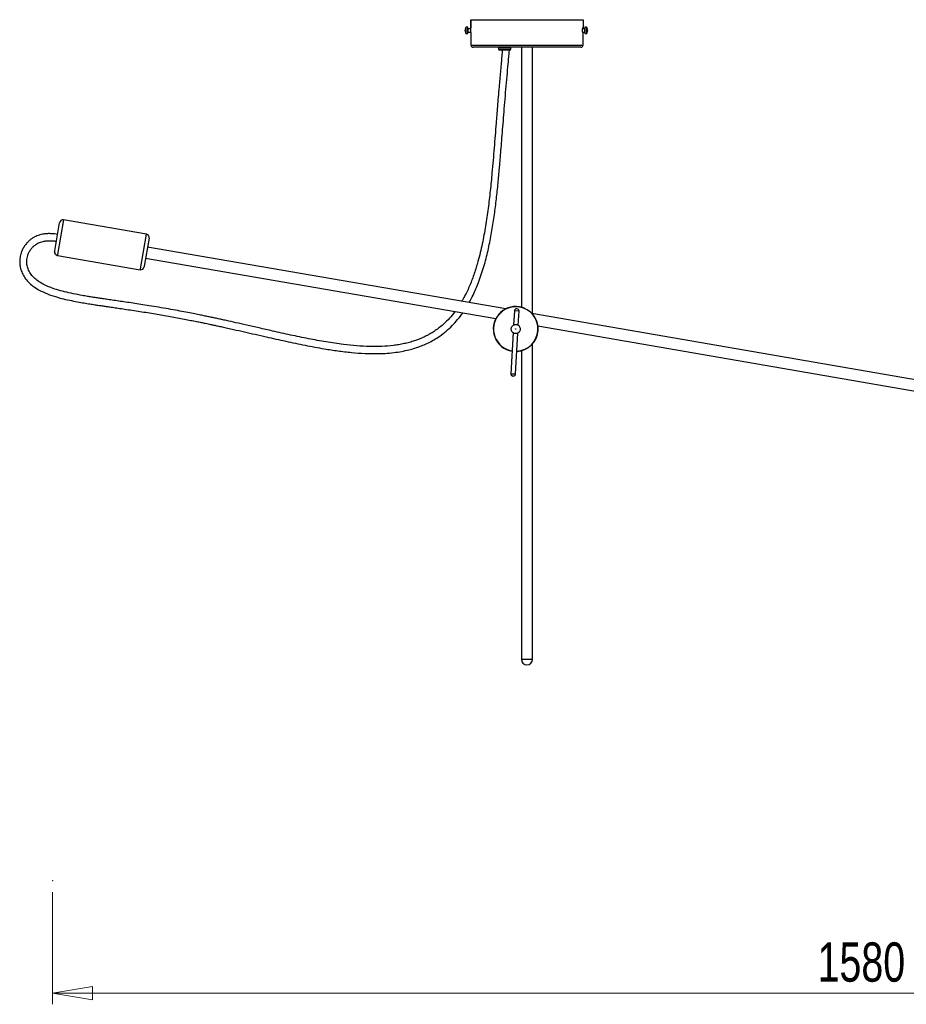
# Model space of a CAD drawing. Header units: millimetres. Extents: x 476 to 866, y 335 to 555.
# Tile 2 of 5: x 592 to 671, y 335 to 423. Entities that reach past the tile are written whole.
import ezdxf

# ---------------------------------------------------------------- set-up
doc = ezdxf.new("R2010")
doc.units = ezdxf.units.MM
doc.header["$PDSIZE"] = -1
doc.styles.add('SLDTEXTSTYLE0', font='TXT', dxfattribs={"width": 0.75})
doc.dimstyles.new('SLDDIMSTYLE1', dxfattribs={"dimtxt": 3.5, "dimasz": 3.556, "dimexe": 0, "dimexo": 0.0625, "dimgap": 0.875, "dimtad": 1, "dimdec": 0, "dimlfac": 10, "dimrnd": 1e-09, "dimzin": 12, "dimdsep": 46, "dimtxsty": 'SLDTEXTSTYLE0', "dimblk1": 'CLOSED', "dimblk2": 'CLOSED', "dimsah": 1, "dimcen": 0.09, "dimadec": 0, "dimazin": 3, "dimtfac": 1, "dimtdec": 0, "dimtofl": 0, "dimtmove": 0, "dimatfit": 3, "dimldrblk": 'CLOSED', "dimfxl": 0, "dimfrac": 2, "dimtolj": 1, "dimtzin": 12, "dimarcsym": 0})

# ---------------------------------------------------------------- blocks, each defined once
blk = doc.blocks.new('_Closed')
at = {"color": 0, "linetype": 'ByBlock', "lineweight": -2}
for p, q in [((-1, 0.166667), (0, 0)), ((-1, 0.166667), (-1, -0.166667)), ((0, 0), (-1, -0.166667)), ((0, 0), (-1, 0))]:
    blk.add_line(p, q, dxfattribs=at)
blk = doc.blocks.new('_D_1')
at = {"color": 7, "linetype": 'Continuous', "lineweight": 0}
for p, q in [((595.349, 344.815), (595.35, 334.815)), ((753.349, 344.821), (753.35, 334.821)), ((595.35, 335.815), (753.35, 335.821))]:
    blk.add_line(p, q, dxfattribs=at)
at = {"color": 7, "linetype": 'Continuous', "lineweight": 18, "xscale": 3.556, "yscale": 3.556}
for p, rotation in [((595.35, 335.815), 180.0021592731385), ((753.35, 335.821), 0.002159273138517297)]:
    blk.add_blockref('_Closed', p, dxfattribs=dict(at, rotation=rotation))
at = {"color": 7, "linetype": 'Continuous', "lineweight": 18, "insert": (663.534, 340.33), "char_height": 3.5, "attachment_point": 1, "rotation": 0.00216, "style": 'SLDTEXTSTYLE0'}
blk.add_mtext('1580', dxfattribs=at)

msp = doc.modelspace()

# ---------------------------------------------------------------- linework, layer by layer
at = {"color": 8, "linetype": 'Continuous', "lineweight": 25}
for p, q in [((632.199, 421.402), (632.199, 421.825)), ((632.222, 421.394), (632.222, 421.838)), ((632.635, 421.888), (632.644, 421.888)), ((642.937, 421.838), (642.937, 421.278)), ((642.96, 421.825), (642.96, 421.29)), ((632.199, 421.29), (632.199, 421.402)), ((632.222, 421.278), (632.222, 421.394)), ((632.372, 421.708), (632.372, 421.47)), ((632.372, 421.47), (632.372, 421.408)), ((642.788, 421.408), (642.788, 421.708)), ((632.634, 420.253), (642.634, 420.253)), ((636.094, 420.043), (635.084, 420.043)), ((635.084, 419.903), (636.094, 419.903)), ((636.184, 420.043), (636.094, 420.043)), ((636.094, 419.903), (636.184, 419.903)), ((596.32, 404.673), (595.79, 401.6)), ((603.18, 400.323), (603.711, 403.396)), ((595.79, 401.6), (595.776, 401.519)), ((603.166, 400.243), (603.18, 400.323)), ((636.933, 396.545), (636.514, 396.568)), ((636.199, 390.977), (636.618, 390.954)), ((637.134, 365.553), (638.134, 365.553))]:
    msp.add_line(p, q, dxfattribs=at)
at = {"color": 7, "linetype": 'Continuous', "lineweight": 25}
for p, q in [((632.362, 421.838), (632.222, 421.838)), ((632.362, 421.394), (632.362, 421.838)), ((632.635, 422.508), (632.635, 421.888)), ((632.635, 422.508), (632.644, 422.508)), ((632.644, 421.458), (632.644, 422.508)), ((632.644, 422.508), (642.633, 422.508)), ((642.633, 422.508), (642.633, 421.888)), ((642.937, 421.838), (642.798, 421.838)), ((642.798, 421.838), (642.798, 421.278)), ((632.126, 421.625), (632.126, 421.621)), ((632.137, 421.62), (632.126, 421.621)), ((632.126, 421.555), (632.126, 421.582)), ((632.126, 421.555), (632.126, 421.534)), ((632.141, 421.496), (632.126, 421.495)), ((632.126, 421.49), (632.126, 421.495)), ((632.222, 421.278), (632.362, 421.278)), ((632.362, 421.278), (632.362, 421.394)), ((632.644, 421.708), (632.372, 421.708)), ((632.372, 421.408), (632.643, 421.408)), ((632.634, 421.358), (632.634, 420.253)), ((632.634, 421.358), (632.639, 421.358)), ((632.638, 421.788), (632.644, 421.788)), ((642.565, 421.588), (642.565, 421.558)), ((642.788, 421.708), (642.572, 421.708)), ((642.576, 421.408), (642.788, 421.408)), ((642.629, 421.788), (642.594, 421.788)), ((642.594, 421.358), (642.634, 421.358)), ((642.623, 421.708), (642.623, 421.788)), ((642.634, 420.253), (642.634, 421.358)), ((642.798, 421.278), (642.937, 421.278)), ((643.033, 421.492), (643.019, 421.493)), ((643.022, 421.624), (643.033, 421.624)), ((643.033, 421.623), (643.022, 421.623)), ((643.033, 421.623), (643.033, 421.625)), ((643.033, 421.574), (643.033, 421.547)), ((643.033, 421.542), (643.033, 421.547)), ((643.033, 421.492), (643.033, 421.49)), ((642.434, 420.053), (632.834, 420.053)), ((637.134, 420.053), (637.134, 396.896)), ((638.134, 396.334), (638.134, 420.053)), ((635.084, 420.043), (635.084, 419.903)), ((636.01, 419.803), (635.184, 419.803)), ((636.084, 419.803), (636.01, 419.803)), ((636.184, 419.903), (636.184, 420.043)), ((595.542, 401.931), (595.974, 404.428)), ((603.711, 403.396), (596.32, 404.673)), ((603.955, 403.049), (603.524, 400.552)), ((595.531, 401.866), (595.542, 401.931)), ((635.739, 396.747), (603.819, 402.261)), ((595.776, 401.519), (603.166, 400.243)), ((603.649, 401.276), (634.861, 395.884)), ((603.524, 400.552), (603.513, 400.487)), ((636.514, 396.568), (636.443, 395.308)), ((636.725, 396.757), (636.745, 396.756)), ((636.863, 395.3), (636.933, 396.545)), ((730.444, 380.389), (638.077, 396.344)), ((636.405, 394.634), (636.199, 390.977)), ((636.405, 394.628), (636.386, 394.642)), ((636.657, 395.368), (636.724, 395.351)), ((638.615, 395.236), (730.274, 379.403)), ((636.618, 390.954), (636.824, 394.594)), ((637.134, 393.023), (637.134, 365.553)), ((638.134, 365.553), (638.134, 393.636)), ((636.407, 390.765), (636.387, 390.766))]:
    msp.add_line(p, q, dxfattribs=at)
for centre, radius, start, end in [((632.622, 421.558), 0.5, 147.66397, 172.23942), ((632.222, 421.811), 0.027, 90, 147.66397), ((642.937, 421.811), 0.027, 32.33603, 90), ((642.538, 421.558), 0.5, 7.76058, 32.33603), ((632.461, 421.578), 0.338, 161.47071, 171.97232), ((632.461, 421.535), 0.338, 161.47071, 171.97232), ((632.311, 421.592), 0.188, 191.21212, 205.11878), ((632.459, 421.58), 0.336, 188.01005, 195.45591), ((632.311, 421.531), 0.188, 191.21212, 205.11878), ((632.622, 421.558), 0.5, 187.76058, 212.33603), ((632.326, 421.664), 0.187, 173.37059, 186.62941), ((632.5, 421.482), 0.361, 175.22961, 184.77039), ((632.222, 421.305), 0.027, 212.33603, 270), ((632.372, 421.718), 0.01, 180, 270), ((632.372, 421.398), 0.01, 90, 180), ((642.788, 421.718), 0.01, 270, 0), ((642.788, 421.398), 0.01, 0, 90), ((642.937, 421.305), 0.027, 270, 327.66397), ((642.538, 421.558), 0.5, 327.66397, 352.23942), ((642.755, 421.581), 0.281, 8.89331, 20.37484), ((642.767, 421.654), 0.253, 354.30145, 5.69855), ((642.755, 421.531), 0.281, 8.89331, 20.37484), ((642.792, 421.588), 0.245, 338.11977, 350.38637), ((642.755, 421.585), 0.281, 339.62516, 351.10669), ((642.725, 421.469), 0.295, 354.72239, 5.27761), ((642.792, 421.533), 0.245, 338.11977, 350.38637), ((632.834, 420.253), 0.2, 180, 270), ((635.094, 420.043), 0.01, 90, 180), ((636.174, 420.043), 0.01, 0, 90), ((642.434, 420.253), 0.2, 270, 0), ((635.184, 419.903), 0.1, 180, 270), ((636.084, 419.903), 0.1, 270, 0), ((596.269, 404.377), 0.3, 80.19989, 170.19989), ((603.66, 403.1), 0.3, 350.19989, 80.19989), ((595.827, 401.815), 0.3, 170.19989, 260.19989), ((603.217, 400.538), 0.3, 260.19989, 350.19989), ((636.634, 394.959), 2, 80.19989, 260.74648), ((636.714, 396.557), 0.2, 86.77364, 176.77364), ((636.634, 394.959), 2, 272.80081, 80.19989), ((636.734, 396.556), 0.2, 356.77364, 86.77364), ((636.399, 390.966), 0.2, 176.77364, 266.77364), ((636.419, 390.965), 0.2, 266.77364, 356.77364), ((637.634, 365.553), 0.5, 180, 0)]:
    msp.add_arc(centre, radius, start, end, dxfattribs=at)
at = {"color": 8, "linetype": 'Continuous', "lineweight": 25}
for start, end in [(80.19989, 260.68537), (272.86192, 80.19989)]:
    msp.add_arc((636.634, 394.959), 1.98, start, end, dxfattribs=at)
at = {"color": 7, "linetype": 'Continuous', "lineweight": 25}
for points, knots in [([(632.635, 421.888), (632.635, 421.877), (632.635, 421.854), (632.635, 421.824), (632.636, 421.802), (632.637, 421.79), (632.638, 421.788), (632.638, 421.788)], [0, 0, 0, 0, 0.2145865, 0.4291729, 0.6437655, 0.858399, 1, 1, 1, 1]), ([(642.633, 421.888), (642.633, 421.877), (642.633, 421.854), (642.632, 421.824), (642.631, 421.802), (642.631, 421.79), (642.63, 421.788), (642.629, 421.788)], [0, 0, 0, 0, 0.2145865, 0.4291729, 0.6437655, 0.858399, 1, 1, 1, 1]), ([(632.639, 421.358), (632.639, 421.359), (632.64, 421.361), (632.642, 421.379), (632.643, 421.404), (632.644, 421.432), (632.644, 421.451), (632.644, 421.458)], [0, 0, 0, 0, 0.2150121, 0.4300229, 0.6450313, 0.8597798, 1, 1, 1, 1]), ([(642.594, 421.788), (642.591, 421.786), (642.585, 421.781), (642.576, 421.746), (642.569, 421.695), (642.565, 421.639), (642.565, 421.602), (642.565, 421.588)], [0, 0, 0, 0, 0.217182, 0.434365, 0.651262, 0.866146, 1, 1, 1, 1]), ([(642.565, 421.558), (642.565, 421.536), (642.566, 421.491), (642.572, 421.432), (642.579, 421.386), (642.587, 421.362), (642.592, 421.359), (642.594, 421.358)], [0, 0, 0, 0, 0.211532, 0.423012, 0.635967, 0.85153, 1, 1, 1, 1]), ([(642.629, 421.358), (642.628, 421.359), (642.627, 421.361), (642.626, 421.379), (642.625, 421.396), (642.624, 421.407), (642.624, 421.408)], [0, 0, 0, 0, 0.323278, 0.646554, 0.969827, 1, 1, 1, 1]), ([(635.44, 419.803), (635.436, 419.762), (635.416, 419.535), (635.377, 419.103), (635.322, 418.495), (635.264, 417.851), (635.205, 417.189), (635.14, 416.445), (635.071, 415.64), (635.001, 414.798), (634.938, 414.02), (634.87, 413.16), (634.794, 412.193), (634.706, 411.089), (634.615, 409.979), (634.504, 408.705), (634.364, 407.279), (634.18, 405.698), (633.952, 404.119), (633.662, 402.541), (633.324, 401.132), (632.95, 399.906), (632.554, 398.866), (632.182, 398.033), (631.9, 397.572), (631.81, 397.426)], [0, 0, 0, 0, 0.005427, 0.029946, 0.056999, 0.085617, 0.114967, 0.144354, 0.183801, 0.221137, 0.25551, 0.286302, 0.334571, 0.382968, 0.431873, 0.480998, 0.551035, 0.620289, 0.690105, 0.760702, 0.831108, 0.880469, 0.929062, 0.977454, 1, 1, 1, 1]), ([(632.471, 397.312), (632.597, 397.535), (632.92, 398.106), (633.363, 399.183), (633.809, 400.512), (634.174, 401.948), (634.461, 403.372), (634.69, 404.788), (634.875, 406.196), (635.028, 407.584), (635.135, 408.703), (635.214, 409.592), (635.273, 410.295), (635.339, 411.098), (635.41, 411.997), (635.488, 412.982), (635.572, 414.038), (635.663, 415.155), (635.76, 416.306), (635.86, 417.451), (635.946, 418.401), (636.013, 419.138), (636.05, 419.55), (636.069, 419.766), (636.073, 419.807)], [0, 0, 0, 0, 0.033446, 0.085841, 0.152085, 0.216721, 0.279567, 0.342214, 0.404319, 0.465386, 0.524965, 0.551428, 0.582131, 0.617366, 0.656839, 0.700121, 0.746601, 0.795455, 0.846851, 0.897767, 0.945842, 0.971637, 0.994643, 1, 1, 1, 1]), ([(595.794, 403.39), (595.708, 403.403), (595.511, 403.432), (595.175, 403.456), (594.818, 403.451), (594.492, 403.409), (594.249, 403.353), (594.048, 403.288), (593.857, 403.211), (593.643, 403.1), (593.428, 402.959), (593.211, 402.778), (593, 402.557), (592.804, 402.288), (592.647, 401.996), (592.537, 401.71), (592.47, 401.449), (592.433, 401.213), (592.415, 400.925), (592.439, 400.566), (592.546, 400.136), (592.738, 399.714), (593.019, 399.312), (593.384, 398.943), (593.879, 398.575), (594.517, 398.232), (595.301, 397.928), (596.1, 397.697), (596.86, 397.52), (597.531, 397.387), (598.128, 397.282), (598.645, 397.197), (599.089, 397.127), (599.484, 397.067), (599.861, 397.011), (600.259, 396.953), (600.709, 396.887), (601.225, 396.813), (601.811, 396.727), (602.458, 396.631), (603.368, 396.493), (604.499, 396.312), (605.82, 396.083), (606.871, 395.888), (607.651, 395.736), (608.153, 395.636), (608.581, 395.548), (608.927, 395.477), (609.204, 395.419), (609.457, 395.366), (609.736, 395.306), (610.079, 395.233), (610.489, 395.143), (610.967, 395.038), (611.627, 394.891), (612.451, 394.705), (613.417, 394.485), (614.644, 394.205), (616.124, 393.873), (617.85, 393.508), (619.401, 393.218), (620.78, 393.005), (621.991, 392.86), (623.197, 392.772), (624.261, 392.756), (625.177, 392.798), (625.926, 392.875), (626.616, 392.988), (627.227, 393.129), (627.76, 393.287), (628.251, 393.463), (628.731, 393.669), (629.23, 393.924), (629.752, 394.242), (630.301, 394.643), (630.839, 395.115), (631.35, 395.661), (631.701, 396.085), (631.875, 396.348), (631.906, 396.395)], [0, 0, 0, 0, 0.0056614, 0.0128932, 0.0219401, 0.0290619, 0.0344836, 0.0383538, 0.0429326, 0.047981, 0.0540661, 0.0597407, 0.066322, 0.07377, 0.0810313, 0.0874971, 0.0932009, 0.0981638, 0.1025735, 0.1114929, 0.1207412, 0.1303791, 0.1405649, 0.1514616, 0.1629476, 0.1792483, 0.1968501, 0.2157979, 0.231469, 0.2459531, 0.2588065, 0.2696452, 0.2789139, 0.2870955, 0.2947298, 0.3029115, 0.3124101, 0.3233116, 0.3357109, 0.3497099, 0.3644564, 0.3935728, 0.4218093, 0.4487464, 0.4608728, 0.4717671, 0.480955, 0.4883795, 0.4939983, 0.4987132, 0.5046331, 0.5119751, 0.5207626, 0.5310201, 0.5427704, 0.5633339, 0.5841746, 0.6051069, 0.6425038, 0.6795798, 0.7160633, 0.7417524, 0.767375, 0.7927701, 0.8178074, 0.8342615, 0.8504052, 0.8651324, 0.878247, 0.8898553, 0.900047, 0.9110781, 0.9226869, 0.9352617, 0.9494662, 0.9654369, 0.9802107, 0.9964419, 1, 1, 1, 1]), ([(631.212, 396.515), (631.169, 396.454), (630.984, 396.197), (630.607, 395.779), (630.124, 395.317), (629.669, 394.957), (629.285, 394.694), (628.953, 394.496), (628.684, 394.352), (628.454, 394.24), (628.22, 394.135), (627.934, 394.019), (627.574, 393.89), (627.156, 393.764), (626.698, 393.652), (626.221, 393.56), (625.554, 393.464), (624.68, 393.396), (623.588, 393.39), (622.445, 393.452), (621.154, 393.588), (619.72, 393.802), (618.152, 394.091), (616.56, 394.423), (615.088, 394.75), (613.785, 395.047), (612.695, 395.296), (611.728, 395.514), (610.982, 395.68), (610.427, 395.802), (610.021, 395.89), (609.627, 395.974), (609.237, 396.056), (608.833, 396.14), (608.386, 396.231), (607.851, 396.339), (607.214, 396.463), (606.476, 396.602), (605.663, 396.749), (604.815, 396.896), (603.993, 397.031), (603.232, 397.151), (602.535, 397.257), (601.876, 397.354), (601.256, 397.445), (600.682, 397.528), (600.177, 397.601), (599.797, 397.658), (599.534, 397.697), (599.338, 397.727), (599.111, 397.761), (598.813, 397.808), (598.432, 397.87), (597.883, 397.964), (597.202, 398.092), (596.432, 398.263), (595.742, 398.453), (595.139, 398.662), (594.623, 398.888), (594.162, 399.147), (593.761, 399.45), (593.434, 399.799), (593.198, 400.191), (593.066, 400.608), (593.042, 400.969), (593.075, 401.267), (593.136, 401.516), (593.241, 401.781), (593.395, 402.04), (593.582, 402.262), (593.772, 402.43), (593.946, 402.546), (594.11, 402.633), (594.294, 402.709), (594.528, 402.775), (594.831, 402.821), (595.159, 402.827), (595.453, 402.805), (595.621, 402.78), (595.687, 402.77)], [0, 0, 0, 0, 0.004973, 0.021266, 0.037644, 0.049744, 0.060183, 0.068814, 0.07565, 0.080695, 0.085954, 0.092842, 0.101416, 0.111568, 0.122162, 0.133017, 0.144156, 0.167328, 0.19174, 0.217389, 0.244094, 0.278808, 0.314585, 0.351072, 0.387891, 0.415725, 0.440753, 0.462915, 0.482218, 0.49198, 0.50109, 0.510087, 0.518986, 0.527811, 0.537789, 0.549552, 0.564461, 0.58131, 0.599939, 0.619883, 0.639074, 0.65578, 0.671552, 0.686423, 0.700424, 0.713584, 0.725366, 0.734631, 0.739388, 0.743195, 0.747947, 0.754752, 0.763452, 0.773837, 0.79213, 0.809907, 0.826734, 0.840167, 0.85267, 0.864429, 0.875621, 0.88622, 0.89639, 0.906057, 0.915495, 0.920639, 0.926459, 0.932977, 0.940221, 0.947251, 0.953199, 0.958036, 0.961927, 0.966486, 0.972191, 0.979309, 0.988196, 0.995365, 1, 1, 1, 1]), ([(636.391, 394.637), (636.438, 394.61), (636.525, 394.558), (636.67, 394.551), (636.788, 394.581), (636.895, 394.643), (636.979, 394.736), (637.031, 394.858), (637.043, 394.984), (637.015, 395.11), (636.949, 395.221), (636.852, 395.306), (636.733, 395.357), (636.605, 395.368), (636.482, 395.34), (636.378, 395.278), (636.29, 395.184), (636.24, 395.071), (636.226, 394.951), (636.242, 394.842), (636.293, 394.727), (636.357, 394.668), (636.391, 394.637)], [0, 0, 0, 0, 0.06338, 0.119007, 0.166847, 0.206873, 0.263948, 0.312372, 0.361958, 0.412388, 0.462857, 0.513325, 0.563791, 0.614256, 0.663816, 0.710526, 0.755478, 0.815731, 0.853911, 0.897359, 0.94606, 1, 1, 1, 1]), ([(636.309, 395.197), (636.325, 395.221), (636.371, 395.289), (636.497, 395.358), (636.603, 395.365), (636.657, 395.368)], [0, 0, 0, 0, 0.210161, 0.60508, 1, 1, 1, 1]), ([(636.634, 394.969), (636.633, 394.969), (636.63, 394.969), (636.627, 394.967), (636.624, 394.964), (636.624, 394.96), (636.624, 394.956), (636.626, 394.952), (636.629, 394.95), (636.633, 394.949), (636.637, 394.949), (636.641, 394.951), (636.643, 394.955), (636.644, 394.958), (636.644, 394.962), (636.641, 394.966), (636.638, 394.968), (636.636, 394.969), (636.634, 394.969)], [0, 0, 0, 0, 0.062225, 0.124957, 0.186952, 0.249957, 0.311952, 0.374957, 0.436952, 0.499957, 0.561952, 0.624956, 0.686951, 0.749956, 0.811951, 0.874956, 0.937227, 1, 1, 1, 1])]:
    msp.add_open_spline(points, degree=3, knots=knots, dxfattribs=at)
at = {"color": 7, "linetype": 'Continuous', "lineweight": 0}
msp.add_point((595.349, 345.815), dxfattribs=at)

# ---------------------------------------------------------------- dimensions: what is measured, and where the dimension line sits
at = {"color": 7, "linetype": 'Continuous', "lineweight": 18}
dim = msp.add_linear_dim(base=(753.35, 335.821), p1=(595.349, 345.815), p2=(753.349, 345.821), angle=0.00216, dimstyle='SLDDIMSTYLE1', dxfattribs=at)
dim.commit()
dim.dimension.update_dxf_attribs({"geometry": '_D_1', "text_midpoint": (668.707, 335.818), "dimtype": 160})

doc.saveas('drawing.dxf')
